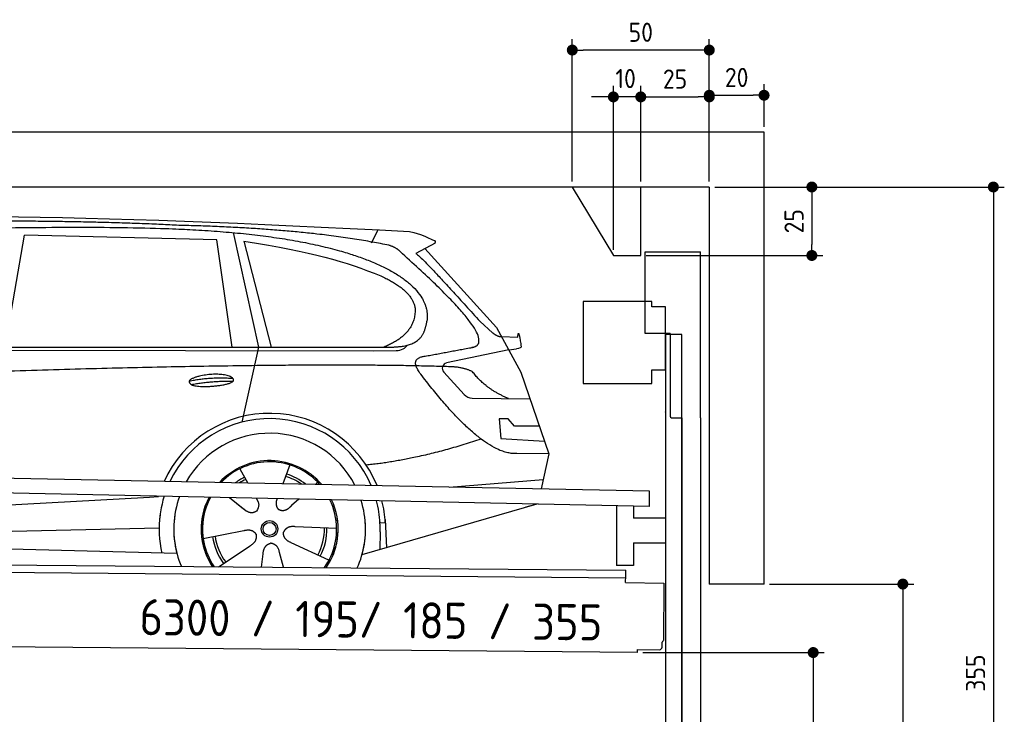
# Model space of a CAD drawing. Header units: millimetres. Extents: x -411 to 6777, y 0 to 6347.
# Tile 6 of 6: x 3183 to 6777, y 3774 to 6311. Entities that reach past the tile are written whole.
import ezdxf

# ---------------------------------------------------------------- set-up
doc = ezdxf.new("R2010")
doc.units = ezdxf.units.MM
doc.layers.add('4', color=3, linetype='Continuous')
for name, color, linetype, lineweight in [('car', 10, 'Continuous', 25), ('Freiraum', 7, 'Continuous', 25), ('Gebäude', 7, 'Continuous', 25), ('Logo', 7, 'Continuous', 25), ('Plattform', 7, 'Continuous', 25), ('Ständer vorne', 7, 'Continuous', 25), ('Tor', 200, 'Continuous', 25)]:
    doc.layers.add(name, color=color, linetype=linetype, lineweight=lineweight)
doc.styles.get("Standard").update_dxf_attribs({"font": 'ISOCP.SHX'})
doc.dimstyles.new('GEN-ISO', dxfattribs={"dimscale": 20, "dimtxt": 3.5, "dimasz": 2, "dimexe": 2, "dimexo": 1, "dimgap": 1.5, "dimtad": 1, "dimdec": 1, "dimlfac": 0.1, "dimdsep": 46, "dimtxsty": 'STANDARD', "dimblk": 'PUNKT', "dimcen": 2, "dimclrd": 256, "dimclre": 256, "dimclrt": 2, "dimadec": 0, "dimazin": 0, "dimtp": 0.1, "dimtm": 0.1, "dimtfac": 0.71, "dimtdec": 1, "dimtmove": 2, "dimatfit": 3, "dimldrblk": 'PUNKT', "dimfxl": 2, "dimtolj": 1, "dimarcsym": 0})

# ---------------------------------------------------------------- blocks, each defined once
blk = doc.blocks.new('PUNKT')
at = {"layer": '4', "color": 0, "linetype": 'ByBlock'}
blk.add_line((-0.5, 0), (-1, 0), dxfattribs=at)
at = {"layer": '4', "color": 0, "linetype": 'ByBlock', "const_width": 0.5}
blk.add_lwpolyline([(-0.25, 0, 1), (0.25, 0, 1)], format="xyb", close=True, dxfattribs=at)
blk = doc.blocks.new('*D174')
at = {"layer": '4', "lineweight": -2, "transparency": 16777216}
for p, q in [((5720, 5700), (6776.9, 5700)), ((6736.9, 5660), (6736.9, 2190)), ((6295.4, 2150), (6776.9, 2150))]:
    blk.add_line(p, q, dxfattribs=at)
at = {"layer": 'Defpoints', "color": 0, "transparency": 16777216}
for p in [(5700, 5700), (6275.4, 2150), (6736.9, 2150)]:
    blk.add_point(p, dxfattribs=at)
at = {"layer": '4', "lineweight": -2, "transparency": 16777216, "xscale": 40, "yscale": 40, "zscale": 40}
for p, rotation in [((6736.9, 5700), 90), ((6736.9, 2150), 270)]:
    blk.add_blockref('PUNKT', p, dxfattribs=dict(at, rotation=rotation))
at = {"layer": '4', "color": 2, "transparency": 16777216, "insert": (6671.9, 3925), "char_height": 70, "attachment_point": 5, "rotation": 90}
blk.add_mtext('355', dxfattribs=at)
blk = doc.blocks.new('*D176')
at = {"layer": '4', "lineweight": -2, "transparency": 16777216}
for p, q in [((5920, 4250), (6446.5, 4250)), ((6406.5, 4210), (6406.5, 2190)), ((6295.4, 2150), (6446.5, 2150))]:
    blk.add_line(p, q, dxfattribs=at)
at = {"layer": 'Defpoints', "color": 0, "transparency": 16777216}
for p in [(5900, 4250), (6275.4, 2150), (6406.5, 2150)]:
    blk.add_point(p, dxfattribs=at)
at = {"layer": '4', "lineweight": -2, "transparency": 16777216, "xscale": 40, "yscale": 40, "zscale": 40}
for p, rotation in [((6406.5, 4250), 90), ((6406.5, 2150), 270)]:
    blk.add_blockref('PUNKT', p, dxfattribs=dict(at, rotation=rotation))
at = {"layer": '4', "color": 2, "transparency": 16777216, "insert": (6341.5, 3200), "char_height": 70, "attachment_point": 5, "rotation": 90}
blk.add_mtext('H2', dxfattribs=at)
blk = doc.blocks.new('*D177')
at = {"layer": '4', "lineweight": -2, "transparency": 16777216}
for p, q in [((5457.5, 4000), (6119.3, 4000)), ((6079.3, 3960), (6079.3, 2190)), ((6099.3, 2150), (6119.3, 2150))]:
    blk.add_line(p, q, dxfattribs=at)
at = {"layer": 'Defpoints', "color": 0, "transparency": 16777216}
for p in [(5437.5, 4000), (6079.3, 2150), (6079.3, 2150)]:
    blk.add_point(p, dxfattribs=at)
at = {"layer": '4', "lineweight": -2, "transparency": 16777216, "xscale": 40, "yscale": 40, "zscale": 40}
for p, rotation in [((6079.3, 4000), 90), ((6079.3, 2150), 270)]:
    blk.add_blockref('PUNKT', p, dxfattribs=dict(at, rotation=rotation))
at = {"layer": '4', "color": 2, "transparency": 16777216, "insert": (6004.7, 3059.2), "char_height": 70, "attachment_point": 5, "rotation": 90}
blk.add_mtext('185', dxfattribs=at)
blk = doc.blocks.new('*D178')
at = {"layer": '4', "lineweight": -2, "transparency": 16777216}
for p, q in [((5450, 5871.3), (5450, 6069.1)), ((5700, 5870.9), (5700, 6069.1)), ((5490, 6029.1), (5660, 6029.1))]:
    blk.add_line(p, q, dxfattribs=at)
at = {"layer": 'Defpoints', "color": 0, "transparency": 16777216}
for p in [(5700, 6029.1), (5450, 5851.3), (5700, 5850.9)]:
    blk.add_point(p, dxfattribs=at)
at = {"layer": '4', "lineweight": -2, "transparency": 16777216, "xscale": 40, "yscale": 40, "zscale": 40, "rotation": 180}
blk.add_blockref('PUNKT', (5450, 6029.1), dxfattribs=at)
at = {"layer": '4', "lineweight": -2, "transparency": 16777216, "xscale": 40, "yscale": 40, "zscale": 40}
blk.add_blockref('PUNKT', (5700, 6029.1), dxfattribs=at)
at = {"layer": '4', "color": 2, "transparency": 16777216, "insert": (5575, 6094.2), "char_height": 70, "attachment_point": 5}
blk.add_mtext('25', dxfattribs=at)
blk = doc.blocks.new('*D179')
at = {"layer": '4', "lineweight": -2, "transparency": 16777216}
for p, q in [((5200, 5720), (5200, 6240.1)), ((5700, 5720), (5700, 6240.1)), ((5660, 6200.1), (5240, 6200.1))]:
    blk.add_line(p, q, dxfattribs=at)
at = {"layer": 'Defpoints', "color": 0, "transparency": 16777216}
for p in [(5200, 6200.1), (5200, 5700), (5700, 5700)]:
    blk.add_point(p, dxfattribs=at)
at = {"layer": '4', "lineweight": -2, "transparency": 16777216, "xscale": 40, "yscale": 40, "zscale": 40, "rotation": 180}
blk.add_blockref('PUNKT', (5200, 6200.1), dxfattribs=at)
at = {"layer": '4', "lineweight": -2, "transparency": 16777216, "xscale": 40, "yscale": 40, "zscale": 40}
blk.add_blockref('PUNKT', (5700, 6200.1), dxfattribs=at)
at = {"layer": '4', "color": 2, "transparency": 16777216, "insert": (5450, 6265.1), "char_height": 70, "attachment_point": 5}
blk.add_mtext('50', dxfattribs=at)
blk = doc.blocks.new('*D180')
at = {"layer": '4', "lineweight": -2, "transparency": 16777216}
for p, q in [((5720, 5700), (6114.4, 5700)), ((6074.4, 5660), (6074.4, 5490)), ((5470, 5450), (6114.4, 5450))]:
    blk.add_line(p, q, dxfattribs=at)
at = {"layer": 'Defpoints', "color": 0, "transparency": 16777216}
for p in [(5700, 5700), (5450, 5450), (6074.4, 5450)]:
    blk.add_point(p, dxfattribs=at)
at = {"layer": '4', "lineweight": -2, "transparency": 16777216, "xscale": 40, "yscale": 40, "zscale": 40}
for p, rotation in [((6074.4, 5700), 90), ((6074.4, 5450), 270)]:
    blk.add_blockref('PUNKT', p, dxfattribs=dict(at, rotation=rotation))
at = {"layer": '4', "color": 2, "transparency": 16777216, "insert": (6009.4, 5575), "char_height": 70, "attachment_point": 5, "rotation": 90}
blk.add_mtext('25', dxfattribs=at)
blk = doc.blocks.new('*D181')
at = {"layer": '4', "lineweight": -2, "transparency": 16777216}
for p, q in [((5350, 5470), (5350, 6069.1)), ((5450, 5720), (5450, 6069.1)), ((5310, 6029.1), (5270, 6029.1)), ((5450, 6029.1), (5350, 6029.1)), ((5490, 6029.1), (5530, 6029.1))]:
    blk.add_line(p, q, dxfattribs=at)
at = {"layer": 'Defpoints', "color": 0, "transparency": 16777216}
for p in [(5350, 6029.1), (5450, 5700), (5350, 5450)]:
    blk.add_point(p, dxfattribs=at)
at = {"layer": '4', "lineweight": -2, "transparency": 16777216, "xscale": 40, "yscale": 40, "zscale": 40}
blk.add_blockref('PUNKT', (5350, 6029.1), dxfattribs=at)
at = {"layer": '4', "lineweight": -2, "transparency": 16777216, "xscale": 40, "yscale": 40, "zscale": 40, "rotation": 180}
blk.add_blockref('PUNKT', (5450, 6029.1), dxfattribs=at)
at = {"layer": '4', "color": 2, "transparency": 16777216, "insert": (5394.7, 6096.1), "char_height": 70, "attachment_point": 5}
blk.add_mtext('10', dxfattribs=at)
blk = doc.blocks.new('Car')
at = {"layer": 'car'}
for p, q in [((4416.9, 5536.7), (4440.7, 5584.2)), ((3082.7, 5143.1), (3149.8, 5552.9)), ((3851.5, 5543), (3149.8, 5552.9)), ((3911, 5151.1), (3851.5, 5543)), ((3911.6, 5569.5), (4008.2, 5152.1)), ((3951.1, 5538.8), (4054.2, 5152.5)), ((4648.4, 5538.1), (4578.3, 5498.9)), ((4611.5, 5517.5), (4875.9, 5231.6)), ((4815.6, 5252.7), (4861.2, 5212.8)), ((4875.9, 5231.6), (4966.5, 5069.4)), ((4893.8, 5199.6), (4954, 5197.5)), ((1783.9, 5121.7), (4427.2, 5142.7)), ((1830.8, 5131), (4482.6, 5156.7)), ((4008.2, 5152.1), (3949.8, 4877.9)), ((4427.2, 5142.7), (4510, 5144.1)), ((4921.2, 5150.5), (4694.8, 5100.6)), ((4921.2, 5150.5), (4948.9, 5154.5)), ((4684.4, 5067.5), (4759.5, 4986.3)), ((4966.5, 5069.4), (5070.9, 4771.8)), ((4788.7, 4973.4), (5000.5, 4972.6)), ((4921.2, 4898.6), (4888.6, 4898.6)), ((4888.6, 4898.6), (4895.4, 4827.1)), ((4945, 4872.7), (4921.2, 4898.6)), ((5035.5, 4872.7), (4945, 4872.7)), ((4895.4, 4827.1), (5054.5, 4818.5)), ((5070.9, 4771.8), (4954, 4772.2)), ((5070.9, 4771.8), (5044.3, 4643.9)), ((4125.9, 4723), (4101, 4654)), ((3943.8, 4707.6), (3973.3, 4655.4)), ((4708.3, 4647.5), (5051.4, 4678.4)), ((3972, 4657.8), (3973.3, 4655.4)), ((4228, 4661.2), (4220.3, 4652.8)), ((1746.2, 4481.9), (3615.2, 4601.2)), ((3615.2, 4601.2), (3647.6, 4603.2)), ((3907, 4601.6), (3958.6, 4561.5)), ((3907.3, 4601.6), (3968, 4554.4)), ((4004.3, 4600.5), (4010.5, 4589.5)), ((4081.4, 4599.6), (4077.7, 4589.2)), ((4160.2, 4598.6), (4133.5, 4574.6)), ((5028.3, 4588.4), (4392.3, 4397)), ((5033, 4589.8), (4989.3, 4576.7)), ((4299, 4492.7), (4147.6, 4497.7)), ((4476.2, 4515.2), (4457, 4513.9)), ((4475.5, 4527.2), (4482.1, 4424)), ((1766, 4430), (3651.4, 4488.6)), ((3811.8, 4451.6), (3960.2, 4481.8)), ((4457.8, 4481.4), (4456.7, 4416.4)), ((1667.5, 4431.7), (3716.5, 4397)), ((3869, 4348.9), (3983.5, 4426.5)), ((4271.8, 4376.5), (4133.9, 4439.2)), ((4026.1, 4349), (4031.6, 4397.4)), ((4106.8, 4349), (4091.4, 4402.5))]:
    blk.add_line(p, q, dxfattribs=at)
for radius in [30.1, 23.6]:
    blk.add_circle((4054, 4488.8), radius, dxfattribs=at)
for centre, radius, start, end in [((4699.1, 5081), 20, 102.4358, 222.7473), ((4788.9, 5013.4), 40, 222.7473, 269.7861), ((4054.4, 4488.2), 422.7, 22.5487, 156.2143), ((4054.4, 4488.2), 403.4, 23.7263, 155.0367), ((4054.4, 4488.2), 350, 27.7494, 151.0136), ((4054.4, 4488.2), 250, 41.078, 137.685), ((4054.4, 4488.2), 250, 41.078, 137.685), ((4054.4, 4488.2), 250, 41.078, 137.685), ((4054, 4488.8), 245, 41.9641, 136.7989), ((4054, 4488.8), 209.6, 116.262, 127.1225), ((4054, 4488.8), 200.6, 55.0934, 73.5463), ((4054, 4488.8), 209.6, 51.6404, 73.3995), ((4054, 4488.8), 200.6, 116.1152, 123.6695), ((4054, 4488.8), 245, 41.9641, 44.7348), ((4054.4, 4488.2), 422.7, 164.0109, 164.2126), ((4054.4, 4488.2), 422.7, 164.0109, 164.2126), ((4054.4, 4488.2), 403.4, 163.2593, 179.9464), ((4054.4, 4488.2), 403.4, 163.2593, 179.9464), ((4054.4, 4488.2), 350, 160.7243, 195.1055), ((4054.4, 4488.2), 350, 160.7243, 195.1055), ((4054.4, 4488.2), 250, 152.8016, 213.8648), ((4054.4, 4488.2), 250, 152.8016, 213.4506), ((4054.4, 4488.2), 250, 152.8016, 213.4506), ((4054, 4488.8), 245, 152.3519, 188.7348), ((4054, 4488.8), 245, 152.3519, 188.7348), ((4054.4, 4488.2), 250, 326.1848, 25.8498), ((4054.4, 4488.2), 250, 326.1848, 25.8498), ((4054, 4488.8), 245, 0.9266, 26.2995), ((4054.4, 4488.2), 350, 344.8945, 17.9271), ((4054.4, 4488.2), 350, 344.8945, 17.9271), ((4054.4, 4488.2), 403.4, 3.6504, 15.3921), ((4054.4, 4488.2), 403.4, 3.6504, 15.3921), ((4054.4, 4488.2), 422.7, 3.6504, 14.6404), ((4054.4, 4488.2), 422.7, 3.6504, 14.6404), ((4054.4, 4488.2), 403.4, 173.0827, 193.1146), ((4054.4, 4488.2), 350, 172.1254, 203.4635), ((4054.4, 4488.2), 250, 169.2195, 213.8648), ((4054, 4488.8), 245, 169.1336, 214.8006), ((4054, 4488.8), 245, 325.2489, 9.5178), ((4054.4, 4488.2), 250, 326.1848, 9.4319), ((4054, 4488.8), 200.6, 332.1152, 1.5463), ((4054, 4488.8), 209.6, 332.262, 1.3995), ((4054.4, 4488.2), 350, 336.586, 6.526), ((4054.4, 4488.2), 403.4, 359.0315, 5.5686), ((4054.4, 4488.2), 422.7, 3.6504, 3.7403), ((4054, 4488.8), 209.6, 188.262, 217.3995), ((4054, 4488.8), 200.6, 188.1152, 217.5463)]:
    blk.add_arc(centre, radius, start, end, dxfattribs=at)
for points, degree in [([(2209.7, 5572.9), (2496.7, 5637.1), (3381.8, 5632), (4554.3, 5579.4)], 3), ([(3704.4, 5594.3), (3356, 5610.5), (2740.2, 5600.1)], 2), ([(4480, 5528.4), (4178.8, 5588.2), (3704.4, 5594.3)], 2), ([(4554.3, 5579.4), (4601.2, 5570.4), (4610.1, 5562.2), (4647.6, 5546.7)], 3), ([(3951.1, 5538.8), (4205.5, 5502.2), (4319, 5467.6), (4452.3, 5416.1)], 3), ([(4648.4, 5538.1), (4650, 5539.7), (4650.7, 5542.8), (4650.1, 5545.6), (4647.6, 5546.7)], 4), ([(4529.7, 5498), (4511.6, 5519.7), (4480, 5528.4)], 2), ([(4578.3, 5498.9), (4586.1, 5503.3), (4815.6, 5252.7)], 2), ([(4794.5, 5160), (4883.7, 5188.9), (4529.7, 5498)], 2), ([(4452.3, 5416.1), (4566.9, 5365.1), (4577.7, 5300.1)], 2), ([(4577.7, 5300.1), (4583.3, 5205.6), (4466, 5156.5)], 2), ([(4482.6, 5156.7), (4532.7, 5157.2), (4605.7, 5162.5), (4613.4, 5209.4), (4621.7, 5252.6)], 4), ([(4861.2, 5212.8), (4869.5, 5205.6), (4882.8, 5198), (4891.9, 5198), (4893.8, 5199.6)], 4), ([(4581.2, 5177.2), (4581.3, 5177.3), (4581.4, 5177.3), (4581.5, 5177.3)], 3), ([(4954, 5197.5), (4955.2, 5236.4), (4966.5, 5162.2)], 2), ([(4510, 5144.1), (4529.3, 5144.9), (4544.1, 5154), (4551.3, 5164.3)], 3), ([(4966.5, 5162.2), (4966.8, 5158.5), (4961.3, 5156.8), (4948.9, 5154.5)], 3), ([(4600.4, 5059.2), (4556, 5117.5), (4615.9, 5124.7)], 2), ([(4701.9, 5087), (3825.3, 5107.4), (1393.3, 4972.9)], 2), ([(4789.8, 5069.4), (4752.4, 5087.5), (4701.9, 5087)], 2), ([(4921.2, 4972.9), (4835.6, 5008), (4789.8, 5069.4)], 2), ([(3756.5, 5026.2), (3831.9, 5043.1), (3915.5, 5037.4)], 2), ([(4954, 4772.2), (4828.3, 4764), (4600.4, 5059.2)], 2), ([(3763.7, 5013.4), (3837.7, 5028), (3915.6, 5027.3)], 2), ([(4822.1, 4823.6), (4597.4, 4746.1), (4404.6, 4724.9)], 2), ([(3958.9, 4561.5), (3982.4, 4539.8), (4005.6, 4553.4)], 2), ([(4147.6, 4497.7), (4115.9, 4501.4), (4105.1, 4476.8)], 2), ([(3960.2, 4481.8), (3990.9, 4490.8), (4005.6, 4468.4)], 2), ([(3983.5, 4426.5), (4011.4, 4442.2), (4005.6, 4468.4)], 2), ([(4133.9, 4439.2), (4103.8, 4450), (4105.1, 4476.8)], 2), ([(4031.6, 4397.4), (4032.5, 4429.4), (4058.4, 4436.5)], 2), ([(4091.4, 4402.5), (4085.1, 4433.8), (4058.4, 4436.5)], 2)]:
    blk.add_open_spline(points, degree=degree, dxfattribs=at)
for points, degree, knots in [([(2379.4, 5560.7), (2405.9, 5563), (2545.3, 5566.1), (3566.5, 5595.6), (4186.8, 5594.9), (4643.8, 5426.4), (4621.7, 5252.6)], 4, [0.0821318, 0.0821318, 0.0821318, 0.0821318, 0.0821318, 0.258851, 0.508851, 1, 1, 1, 1, 1]), ([(4615.9, 5124.7), (4782.6, 5157.3), (4785.4, 5157.9), (4793.7, 5159.8), (4794.5, 5160)], 1, [0.1611508, 0.1611508, 1, 1.0196119, 1.078724, 1.0847856, 1.0847856]), ([(3763.7, 5013.4), (3740.1, 5029.8), (3785.5, 5045.5), (3868.2, 5065.7), (3961.2, 5032.6), (3899.2, 5008.8), (3790.1, 5001.6), (3768.6, 5010.4), (3763.7, 5013.4)], 5, [0, 0, 0, 0, 0, 0, 0.300106, 0.500106, 0.700106, 1, 1, 1, 1, 1, 1]), ([(4010.5, 4589.5), (4012.2, 4585.5), (4013.2, 4581.5), (4013.5, 4577.6), (4014.3, 4569), (4011.6, 4560.9), (4005.6, 4553.4)], 3, [0.2167758, 0.2167758, 0.2167758, 0.2167758, 0.4600873, 0.4600873, 0.4600873, 1, 1, 1, 1]), ([(4077.7, 4589.2), (4077.2, 4586.1), (4076.9, 4583.1), (4077, 4580.1), (4077.4, 4577.3), (4078.2, 4571.6), (4080.3, 4566.2), (4083.9, 4561.7), (4088.8, 4558.8)], 4, [0.3191838, 0.3191838, 0.3191838, 0.3191838, 0.3191838, 0.5438253, 0.5438253, 0.5438253, 0.5438253, 1, 1, 1, 1, 1]), ([(4133.5, 4574.6), (4133.5, 4574.6), (4133.5, 4574.6), (4133.5, 4574.6), (4133.5, 4574.6), (4124.5, 4564.8), (4113.9, 4554.7), (4099.6, 4552.2), (4088.8, 4558.8)], 4, [-0.000003, -0.000003, -0.000003, -0.000003, -0.000003, 0, 0, 0, 0, 1, 1, 1, 1, 1])]:
    blk.add_open_spline(points, degree=degree, knots=knots, dxfattribs=at)
blk = doc.blocks.new('*D187')
at = {"layer": '4', "lineweight": -2, "transparency": 16777216}
for p, q in [((5700, 5720), (5700, 6075.1)), ((5900, 5920), (5900, 6075.1)), ((5740, 6035.1), (5860, 6035.1))]:
    blk.add_line(p, q, dxfattribs=at)
at = {"layer": 'Defpoints', "color": 0, "transparency": 16777216}
for p in [(5900, 6035.1), (5900, 5900), (5700, 5700)]:
    blk.add_point(p, dxfattribs=at)
at = {"layer": '4', "lineweight": -2, "transparency": 16777216, "xscale": 40, "yscale": 40, "zscale": 40, "rotation": 180}
blk.add_blockref('PUNKT', (5700, 6035.1), dxfattribs=at)
at = {"layer": '4', "lineweight": -2, "transparency": 16777216, "xscale": 40, "yscale": 40, "zscale": 40}
blk.add_blockref('PUNKT', (5900, 6035.1), dxfattribs=at)
at = {"layer": '4', "color": 2, "transparency": 16777216, "insert": (5800, 6100.1), "char_height": 70, "attachment_point": 5}
blk.add_mtext('20', dxfattribs=at)
blk = doc.blocks.new('Plattform OG 6200 550')
at = {"layer": 'Plattform'}
for p, q in [((5482.3, 4589.6), (348.5, 4692)), ((5481.2, 4533.6), (347.5, 4641)), ((5481.2, 4533.6), (5482.3, 4589.5)), ((5361.5, 4536.1), (5361.5, 4318.3)), ((5423.5, 4534.7), (5423.5, 4490.8)), ((5539.9, 4490.8), (5423.5, 4490.8)), ((5423.5, 4400.8), (5423.5, 4318.3)), ((5423.5, 4400.8), (5539.9, 4400.8)), ((440.2, 4343.6), (5395, 4300.4)), ((446, 4316.5), (5394.8, 4273.4)), ((5423.5, 4318.3), (5361.5, 4318.3)), ((5394.7, 4256.2), (5394.9, 4280.2)), ((5394.9, 4280.2), (5395, 4295.2)), ((5395, 4295.2), (5395, 4300.4)), ((5394.7, 4256.2), (5534.1, 4253)), ((5534.1, 4253), (5532.3, 4044)), ((5437.5, 4000), (372.6, 4044.2)), ((5527.6, 4020.1), (5527.8, 4038.2)), ((5437.5, 4000), (5437.5, 4010.8)), ((5437.5, 4010.8), (5517.5, 4010.1))]:
    blk.add_line(p, q, dxfattribs=at)
for centre, radius, start, end in [((5526.2, 4044.1), 6.08, 284.5689, 358.9086), ((5517.6, 4020.1), 10, 269.5, 359.5)]:
    blk.add_arc(centre, radius, start, end, dxfattribs=at)
blk = doc.blocks.new('Tor 335 bis 365 Gebäude')
at = {"layer": 'Tor'}
for p, q in [((5465.6, 5164.5), (5465.6, 5463)), ((5465.6, 5463), (5668, 5463)), ((5668, 4857.1), (5668, 5463)), ((5557, 5164.5), (5465.6, 5164.5)), ((5557, 5164.5), (5557, 4863)), ((5562, 4857.1), (5600, 4857.1)), ((5600, 4857.1), (5600, 4857)), ((5668, 4857), (5668, 4857.1)), ((5600, 2137), (5668, 2137))]:
    blk.add_line(p, q, dxfattribs=at)
at = {"layer": 'Tor', "lineweight": 25}
blk.add_line((5600, 4857.1), (5600, 2137), dxfattribs=at)
at = {"layer": 'Tor'}
blk.add_lwpolyline([(5668, 4857.1), (5668, 2137)], dxfattribs=at)
blk.add_arc((5563, 4863), 6, 180, 260.4059, dxfattribs=at)
blk = doc.blocks.new('Ständer vorne ab 340')
at = {"layer": 'Ständer vorne'}
for p, q in [((5240, 5282), (5240, 4982)), ((5490, 5282), (5240, 5282)), ((5490, 5262), (5490, 5282)), ((5540, 5262), (5490, 5262)), ((5540, 5032), (5540, 5262)), ((5540.2, 5162), (5539.8, 5162)), ((5540, 5162), (5540, 2150)), ((5600, 5162), (5540, 5162)), ((5600, 2148.7), (5600, 5162)), ((5490, 4982), (5490, 5032)), ((5490, 5032), (5540, 5032)), ((5240, 4982), (5490, 4982)), ((5540, 4877.4), (5540, 4878.4)), ((5511.2, 2145), (5511.2, 2137)), ((5595.1, 2145), (5511.2, 2145)), ((5511.2, 2137), (5600, 2137)), ((5600, 2137), (5600, 2140))]:
    blk.add_line(p, q, dxfattribs=at)
blk = doc.blocks.new('Gebäude_355_GT195')
at = {"layer": 'Freiraum'}
blk.add_lwpolyline([(5200, 5700), (5350, 5450), (5450, 5450), (5450, 5700)], dxfattribs=at)
at = {"layer": 'Gebäude'}
for p, q in [((5900, 5900), (0, 5900)), ((5900, 4250), (5900, 5900)), ((5700, 5700), (200, 5700)), ((5700, 5700), (5700, 4250)), ((5900, 4250), (5700, 4250))]:
    blk.add_line(p, q, dxfattribs=at)

msp = doc.modelspace()

# ---------------------------------------------------------------- block references
at = {"layer": 'car', "rotation": 359.4752422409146}
msp.add_blockref('Car', (0, 0), dxfattribs=at)
at = {"layer": 'Gebäude'}
msp.add_blockref('Gebäude_355_GT195', (0, 0), dxfattribs=at)
at = {"layer": 'Plattform'}
msp.add_blockref('Plattform OG 6200 550', (0, 0), dxfattribs=at)
at = {"layer": 'Ständer vorne'}
msp.add_blockref('Ständer vorne ab 340', (0, 0), dxfattribs=at)
at = {"layer": 'Tor'}
msp.add_blockref('Tor 335 bis 365 Gebäude', (0, 0), dxfattribs=at)

# ---------------------------------------------------------------- texts
at = {"layer": 'Logo'}
msp.add_text('6300 / 195/ 185 / 355 ', height=132, rotation=359.31714, dxfattribs=at).set_placement((3619.74, 4063.71))

# ---------------------------------------------------------------- dimensions: what is measured, and where the dimension line sits
at = {"layer": '4'}
for base, p1, p2, override, picture, middle in [((5200, 6200.12), (5700, 5700), (5200, 5700), {"dimtdec": 3, "dimtolj": 0}, '*D179', (5450, 6265.12)), ((5900, 6035.09), (5700, 5700), (5900, 5900), {"dimtol": 0, "dimlim": 0, "dimtp": 0.1, "dimtm": 0.1, "dimtfac": 0.71, "dimtdec": 3, "dimtolj": 0, "dimtzin": 8}, '*D187', (5800, 6100.1)), ((5700, 6029.15), (5449.99, 5851.29), (5700, 5850.88), {"dimtdec": 3, "dimtolj": 0}, '*D178', (5575, 6094.16))]:
    dim = msp.add_linear_dim(base=base, p1=p1, p2=p2, dimstyle='GEN-ISO', override=override, dxfattribs=at)
    dim.commit()
    dim.dimension.update_dxf_attribs({"geometry": picture, "text_midpoint": middle})
dim = msp.add_linear_dim(base=(5350, 6029.15), p1=(5449.99, 5700), p2=(5350, 5450), dimstyle='GEN-ISO', override={"dimtdec": 3, "dimtolj": 0}, dxfattribs=at)
dim.commit()
dim.dimension.update_dxf_attribs({"geometry": '*D181', "text_midpoint": (5394.75, 6096.13), "dimtype": 160})
for base, p2, override, picture, middle in [((6074.39, 5450), (5450, 5450), {"dimtdec": 3, "dimtolj": 0}, '*D180', (6009.39, 5575)), ((6736.86, 2150), (6275.45, 2150), {"dimdec": 0, "dimtdec": 3, "dimtolj": 0}, '*D174', (6671.86, 3925))]:
    dim = msp.add_linear_dim(base=base, p1=(5700, 5700), p2=p2, angle=90, dimstyle='GEN-ISO', override=override, dxfattribs=at)
    dim.commit()
    dim.dimension.update_dxf_attribs({"geometry": picture, "text_midpoint": middle})
dim = msp.add_linear_dim(base=(6406.55, 2150), p1=(5900, 4250), p2=(6275.45, 2150), angle=90, text='H2', dimstyle='GEN-ISO', override={"dimdec": 0, "dimtdec": 3, "dimtolj": 0}, dxfattribs=at)
dim.commit()
dim.dimension.update_dxf_attribs({"geometry": '*D176', "text_midpoint": (6341.54, 3200)})
dim = msp.add_linear_dim(base=(6079.31, 2150), p1=(5437.5, 3999.97), p2=(6079.31, 2150), angle=90, dimstyle='GEN-ISO', override={"dimtdec": 3, "dimtolj": 0}, dxfattribs=at)
dim.commit()
dim.dimension.update_dxf_attribs({"geometry": '*D177', "text_midpoint": (6004.71, 3059.23), "dimtype": 160})

doc.saveas('drawing.dxf')
